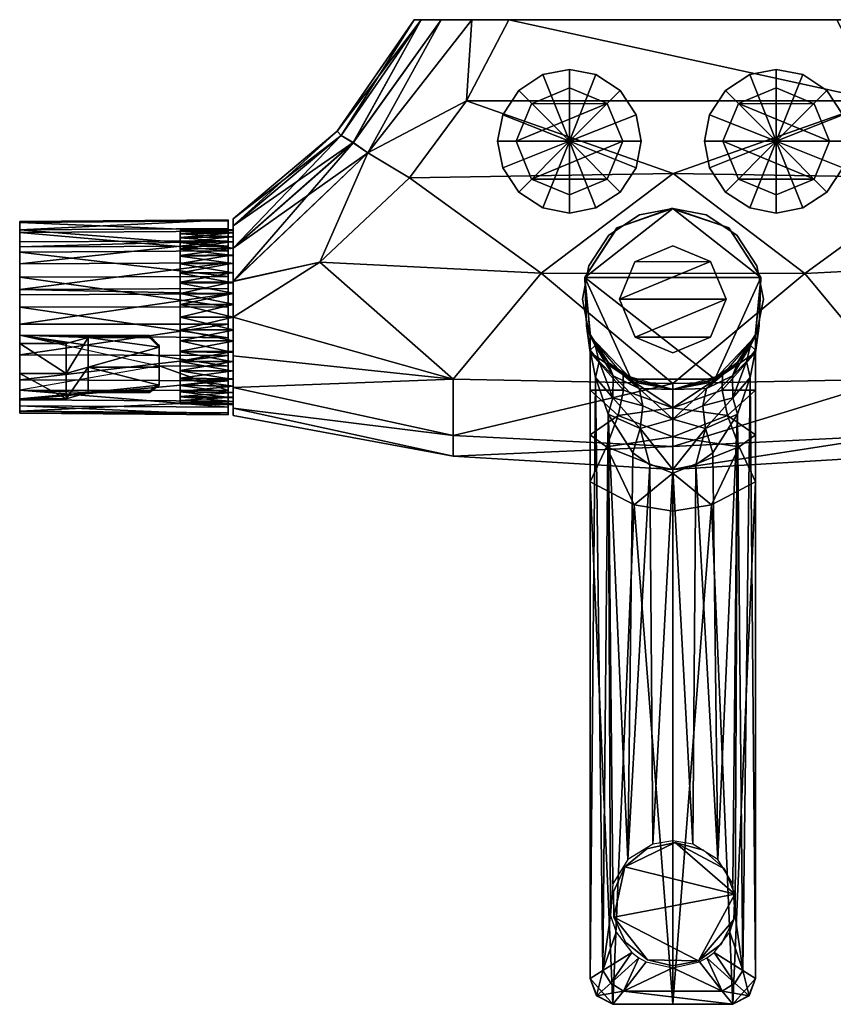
# Model space of a CAD drawing. Header units: millimetres. Extents: x -126 to 128, y -190 to 0.
# Tile 1 of 2: x -126 to 31, y -190 to 0. Entities that reach past the tile are written whole.
import ezdxf

# ---------------------------------------------------------------- set-up
doc = ezdxf.new("R2010")
doc.units = ezdxf.units.MM
doc.layers.add('CHROME01', color=251, linetype='Continuous')
doc.layers.add('CHROME03', color=251, linetype='Continuous')

msp = doc.modelspace()

# ---------------------------------------------------------------- meshes
at = {"layer": 'CHROME01'}
mesh = msp.add_polyface(dxfattribs=at)
corners = [(-84.99, -50.57, 17.7), (-85, -57.51, 19), (-39.91, -15.66, 20.27), (-31.74, 0, 19.25), (-48.65, 0, 7.18), (-50, 0), (-64.94, -21.55), (-85, -38.5), (-50.95, -30.57, 20.64), (-68.29, -46.87, 20.15), (-44.79, 0, 13.36), (-85.01, -39.88, 7.12), (-38.87, 0, 17.59), (-85, -44.16, 13.55), (-64.12, -22.39, 7.48), (-61.79, -23.77, 12.84), (-58.96, -25.71, 16.78), (-85, -57.51, -19), (-38.87, 0, -17.61), (-31.74, 0, -19.25), (-85, -39.87, -7.11), (-68.29, -46.87, -20.15), (-39.91, -15.66, -20.27), (-85, -44.16, -13.55), (-48.66, 0, -7.18), (-44.79, 0, -13.36), (-85, -50.58, -17.7), (-50.95, -30.57, -20.64), (-64.12, -22.39, -7.47), (-61.8, -23.8, -12.94), (-58.96, -25.71, -16.78)]
mesh.append_faces([[corners[k] for k in face] for face in [(9, 0, 1), (12, 2, 3), (26, 21, 17), (22, 18, 19)]], dxfattribs={"vtx0": -1})
mesh.append_faces([[corners[k] for k in face] for face in [(11, 14, 7), (8, 16, 9), (4, 15, 10), (13, 15, 11), (10, 16, 12), (24, 28, 5), (20, 28, 23), (25, 29, 24), (23, 29, 26), (27, 30, 22)]], dxfattribs={"vtx0": -1, "vtx1": -1})
mesh.append_faces([[corners[k] for k in face] for face in [(6, 7, 14), (15, 4, 14), (15, 13, 16), (15, 14, 11), (6, 14, 4), (15, 16, 10), (9, 16, 0), (12, 16, 2), (6, 5, 28), (18, 22, 30), (25, 30, 29), (29, 28, 24), (29, 23, 28), (6, 28, 20), (30, 26, 29), (21, 26, 30)]], dxfattribs={"vtx0": -1, "vtx1": -1, "vtx2": -1})
mesh.append_faces([[corners[k] for k in face] for face in [(6, 4, 5), (6, 20, 7), (30, 27, 21), (30, 25, 18)]], dxfattribs={"vtx0": -1, "vtx2": -1})
mesh.append_faces([[corners[k] for k in face] for face in [(8, 2, 16), (13, 0, 16)]], dxfattribs={"vtx1": -1, "vtx2": -1})
mesh = msp.add_polyface(dxfattribs=at)
corners = [(85, -75.11, 7.12), (85, -71.12, 13.25), (85, -64.98, 17.47), (-85, -76.5), (-85, -75.12, 7.12), (-85, -71.12, 13.25), (-85, -64.98, 17.46), (-85, -57.51, 19), (85, -57.5, 19), (68.29, -46.87, 20.15), (-31.74, 0, 19.25), (31.74, 0, 19.25), (-39.91, -15.66, 20.27), (39.91, -15.66, 20.27), (-68.29, -46.87, 20.15), (50.95, -30.57, 20.64), (-50.95, -30.57, 20.64), (0.06, -29.74, 21.86), (0, -82.48, 13.73), (-42.5, -80.37, 12.67), (42.5, -80.37, 12.67), (42.5, -69.47, 19.87), (-42.5, -69.47, 19.87), (0, -70.32, 20.98), (25.53, -49.06, 22.12), (-25.47, -48.99, 22.13), (85, -75.11, -7.12), (85, -76.5), (0, -86.98), (42.5, -84.39), (85, -71.12, -13.25), (85, -64.98, -17.47), (-42.5, -84.39), (-85, -75.12, -7.12), (-85, -71.12, -13.25), (-85, -64.98, -17.46), (-85, -57.51, -19), (85, -57.5, -19), (68.29, -46.87, -20.15), (-31.74, 0, -19.25), (31.74, 0, -19.25), (-39.91, -15.66, -20.27), (39.91, -15.66, -20.27), (-68.29, -46.87, -20.15), (50.95, -30.57, -20.64), (-50.95, -30.57, -20.64), (0.06, -29.74, -21.86), (0, -82.48, -13.73), (-42.5, -80.37, -12.67), (42.5, -80.37, -12.67), (42.5, -69.47, -19.87), (-42.5, -69.47, -19.87), (0, -70.32, -20.98), (25.53, -49.06, -22.12), (-25.47, -48.99, -22.13)]
mesh.append_faces([[corners[k] for k in face] for face in [(29, 26, 27), (33, 32, 3), (42, 39, 40)]], dxfattribs={"vtx0": -1})
mesh.append_faces([[corners[k] for k in face] for face in [(44, 46, 42), (34, 48, 33), (35, 51, 34), (36, 51, 35), (43, 51, 36), (38, 53, 44), (41, 46, 45)]], dxfattribs={"vtx0": -1, "vtx1": -1})
mesh.append_faces([[corners[k] for k in face] for face in [(18, 19, 32), (20, 18, 28), (20, 29, 0), (21, 20, 1), (4, 32, 19), (5, 19, 22), (12, 17, 13), (23, 25, 22), (9, 24, 21), (23, 21, 24), (25, 23, 24), (24, 15, 17), (17, 16, 25), (24, 17, 25), (14, 22, 25), (21, 23, 18), (18, 20, 21), (23, 22, 19), (19, 18, 23), (47, 32, 48), (49, 28, 47), (49, 26, 29), (50, 30, 49), (33, 48, 32), (34, 51, 48), (41, 42, 46), (52, 51, 54), (38, 50, 53), (52, 53, 50), (54, 53, 52), (53, 46, 44), (46, 54, 45), (53, 54, 46), (43, 54, 51), (50, 47, 52), (47, 50, 49), (52, 48, 51), (48, 52, 47)]], dxfattribs={"vtx0": -1, "vtx1": -1, "vtx2": -1})
mesh.append_faces([[corners[k] for k in face] for face in [(18, 32, 28), (20, 28, 29), (20, 0, 1), (21, 1, 2), (21, 2, 8), (21, 8, 9), (13, 10, 12), (25, 16, 14), (47, 28, 32), (49, 29, 28), (49, 30, 26), (50, 31, 30), (50, 37, 31), (50, 38, 37), (42, 41, 39), (54, 43, 45)]], dxfattribs={"vtx0": -1, "vtx2": -1})
mesh.append_faces([[corners[k] for k in face] for face in [(15, 13, 17), (5, 4, 19), (6, 5, 22), (7, 6, 22), (14, 7, 22), (9, 15, 24), (12, 16, 17)]], dxfattribs={"vtx1": -1, "vtx2": -1})
mesh.append_faces([[corners[k] for k in face] for face in [(29, 27, 0), (4, 3, 32), (13, 11, 10)]], dxfattribs={"vtx2": -1})
mesh = msp.add_polyface(dxfattribs=at)
corners = [(44.79, 0, -13.37), (38.86, 0, -17.61), (-44.79, 0, 13.36), (-38.87, 0, 17.59), (-48.65, 0, 7.18), (-50, 0, 0), (-48.66, 0, -7.18), (-44.79, 0, -13.36), (-38.87, 0, -17.61), (-31.74, 0, -19.25), (-31.74, 0, 19.25), (31.74, 0, -19.25), (31.74, 0, 19.25), (38.85, 0, 17.59), (44.79, 0, 13.37), (48.65, 0, 7.19), (50, 0, 0), (48.66, 0, -7.19)]
mesh.append_faces([[corners[k] for k in face] for face in [(11, 0, 1), (10, 2, 3)]], dxfattribs={"vtx0": -1})
mesh.append_faces([[corners[k] for k in face] for face in [(12, 9, 10), (13, 11, 12), (14, 11, 13), (15, 11, 14), (16, 11, 15), (17, 11, 16), (0, 11, 17)]], dxfattribs={"vtx0": -1, "vtx1": -1})
mesh.append_faces([[corners[k] for k in face] for face in [(10, 4, 2), (10, 5, 4), (10, 6, 5), (10, 7, 6), (10, 8, 7), (10, 9, 8), (12, 11, 9)]], dxfattribs={"vtx0": -1, "vtx2": -1})
mesh = msp.add_polyface(dxfattribs=at)
corners = [(-20, -37.38, 20.26), (-25.12, -36.4, 20.26), (-29.81, -33.31, 20.26), (-32.9, -28.61, 20.26), (-33.88, -23.5, 20.26), (-32.9, -18.39, 20.26), (-33.88, -23.5, 22.56), (-32.9, -18.39, 22.56), (-29.81, -13.69, 20.26), (-25.11, -10.6, 20.26), (-20, -9.62, 20.26), (-14.89, -10.6, 20.26), (-10.19, -13.69, 20.26), (-7.1, -18.39, 20.26), (-6.12, -23.5, 20.26), (-7.1, -28.61, 20.26), (-10.19, -33.31, 20.26), (-14.88, -36.4, 20.26), (-7.1, -28.61, 22.56), (-7.1, -18.39, 22.56), (-14.88, -10.61, 22.56), (-20, -9.62, 22.56), (-25.12, -10.61, 22.56), (-29.81, -13.69, 22.56), (-20, -23.5, 23.56), (-32.9, -28.61, 22.56), (-29.81, -33.31, 22.56), (-25.11, -36.4, 22.56), (-20, -37.38, 22.56), (-14.89, -36.4, 22.56), (-10.19, -33.31, 22.56), (-10.19, -13.69, 22.56), (-6.12, -23.5, 22.56)]
mesh.append_faces([[corners[k] for k in face] for face in [(27, 1, 28), (26, 2, 27), (25, 3, 26), (23, 8, 7), (22, 9, 23), (21, 10, 22), (20, 11, 21), (18, 15, 32), (30, 16, 18), (29, 24, 28), (21, 24, 20), (32, 24, 18), (6, 24, 7), (30, 24, 29), (31, 24, 19), (26, 24, 25), (23, 24, 22)]], dxfattribs={"vtx0": -1, "vtx1": -1})
mesh.append_faces([[corners[k] for k in face] for face in [(17, 29, 28), (6, 4, 3), (7, 5, 4), (31, 12, 11), (19, 13, 12), (32, 14, 13), (29, 17, 16)]], dxfattribs={"vtx0": -1, "vtx2": -1})
mesh.append_faces([[corners[k] for k in face] for face in [(0, 17, 28), (1, 0, 28), (2, 1, 27), (3, 2, 26), (25, 6, 3), (6, 7, 4), (8, 5, 7), (9, 8, 23), (10, 9, 22), (11, 10, 21), (20, 31, 11), (31, 19, 12), (19, 32, 13), (15, 14, 32), (16, 15, 18), (30, 29, 16), (31, 20, 24), (32, 19, 24), (30, 18, 24), (26, 27, 24), (27, 28, 24), (6, 25, 24), (23, 7, 24), (21, 22, 24)]], dxfattribs={"vtx1": -1, "vtx2": -1})
mesh = msp.add_polyface(dxfattribs=at)
corners = [(20, -37.38, 20.26), (25.12, -36.4, 20.26), (29.81, -33.31, 20.26), (32.9, -28.61, 20.26), (33.88, -23.5, 20.26), (32.9, -18.39, 20.26), (33.88, -23.5, 22.56), (32.9, -18.39, 22.56), (29.81, -13.69, 20.26), (25.11, -10.6, 20.26), (20, -9.62, 20.26), (14.89, -10.6, 20.26), (10.19, -13.69, 20.26), (7.1, -18.39, 20.26), (6.12, -23.5, 20.26), (7.1, -28.61, 20.26), (10.19, -33.31, 20.26), (14.88, -36.4, 20.26), (7.1, -28.61, 22.56), (7.1, -18.39, 22.56), (14.88, -10.61, 22.56), (20, -9.62, 22.56), (25.12, -10.61, 22.56), (29.81, -13.69, 22.56), (20, -23.5, 23.56), (32.9, -28.61, 22.56), (29.81, -33.31, 22.56), (25.11, -36.4, 22.56), (20, -37.38, 22.56), (14.89, -36.4, 22.56), (10.19, -33.31, 22.56), (10.19, -13.69, 22.56), (6.12, -23.5, 22.56)]
mesh.append_faces([[corners[k] for k in face] for face in [(0, 28, 17), (25, 3, 6), (6, 4, 7), (20, 11, 31), (31, 12, 19), (19, 13, 32), (30, 16, 29), (31, 24, 20), (32, 24, 19), (30, 24, 18), (26, 24, 27), (27, 24, 28), (6, 24, 25), (23, 24, 7), (21, 24, 22)]], dxfattribs={"vtx0": -1, "vtx1": -1})
mesh.append_faces([[corners[k] for k in face] for face in [(28, 0, 1), (27, 1, 2), (26, 2, 3), (7, 5, 8), (23, 8, 9), (22, 9, 10), (21, 10, 11), (32, 14, 15), (18, 15, 16)]], dxfattribs={"vtx0": -1, "vtx2": -1})
mesh.append_faces([[corners[k] for k in face] for face in [(28, 29, 17), (27, 28, 1), (26, 27, 2), (25, 26, 3), (3, 4, 6), (4, 5, 7), (23, 7, 8), (22, 23, 9), (21, 22, 10), (20, 21, 11), (11, 12, 31), (12, 13, 19), (13, 14, 32), (18, 32, 15), (30, 18, 16), (16, 17, 29), (29, 28, 24), (21, 20, 24), (32, 18, 24), (6, 7, 24), (30, 29, 24), (31, 19, 24), (26, 25, 24), (23, 22, 24)]], dxfattribs={"vtx1": -1, "vtx2": -1})
mesh = msp.add_polyface(dxfattribs=at)
corners = [(-20, -33.83, -28.95), (-27.34, -16.24, -28.95), (-20, -13.18, -28.95), (-30.32, -23.45, -28.95), (-27.3, -30.8, -28.95), (-12.7, -16.2, -28.95), (-9.67, -23.5, -28.95), (-12.7, -30.8, -28.95), (-20, -13.18, -19.35), (-27.34, -16.24, -19.35), (-30.32, -23.45, -19.35), (-27.3, -30.8, -19.35), (-20, -33.83, -19.35), (-12.7, -30.8, -19.35), (-9.67, -23.5, -19.35), (-12.7, -16.2, -19.35)]
mesh.append_faces([[corners[k] for k in face] for face in [(5, 1, 2)]], dxfattribs={"vtx0": -1})
mesh.append_faces([[corners[k] for k in face] for face in [(7, 4, 6), (15, 5, 8), (1, 9, 2), (3, 10, 1), (4, 11, 3), (0, 12, 4), (7, 13, 0), (5, 15, 6)]], dxfattribs={"vtx0": -1, "vtx1": -1})
mesh.append_faces([[corners[k] for k in face] for face in [(5, 3, 1), (6, 4, 3), (6, 14, 13)]], dxfattribs={"vtx0": -1, "vtx2": -1})
mesh.append_faces([[corners[k] for k in face] for face in [(0, 4, 7)]], dxfattribs={"vtx1": -1})
mesh.append_faces([[corners[k] for k in face] for face in [(5, 6, 3), (5, 2, 8), (9, 8, 2), (10, 9, 1), (11, 10, 3), (12, 11, 4), (13, 12, 0), (7, 6, 13), (15, 14, 6)]], dxfattribs={"vtx1": -1, "vtx2": -1})
mesh = msp.add_polyface(dxfattribs=at)
corners = [(20, -33.83, -28.95), (27.34, -16.24, -28.95), (20, -13.18, -28.95), (30.32, -23.45, -28.95), (27.3, -30.8, -28.95), (12.7, -16.2, -28.95), (9.67, -23.5, -28.95), (12.7, -30.8, -28.95), (20, -13.18, -19.35), (27.34, -16.24, -19.35), (30.32, -23.45, -19.35), (27.3, -30.8, -19.35), (20, -33.83, -19.35), (12.7, -30.8, -19.35), (9.67, -23.5, -19.35), (12.7, -16.2, -19.35)]
mesh.append_faces([[corners[k] for k in face] for face in [(5, 3, 6), (7, 13, 6)]], dxfattribs={"vtx0": -1, "vtx1": -1})
mesh.append_faces([[corners[k] for k in face] for face in [(5, 1, 3), (8, 2, 5), (2, 8, 9), (1, 9, 10), (3, 10, 11), (4, 11, 12), (0, 12, 13), (6, 14, 15)]], dxfattribs={"vtx0": -1, "vtx2": -1})
mesh.append_faces([[corners[k] for k in face] for face in [(0, 7, 4)]], dxfattribs={"vtx1": -1})
mesh.append_faces([[corners[k] for k in face] for face in [(3, 4, 6), (7, 6, 4), (15, 8, 5), (1, 2, 9), (3, 1, 10), (4, 3, 11), (0, 4, 12), (7, 0, 13), (13, 14, 6), (5, 6, 15)]], dxfattribs={"vtx1": -1, "vtx2": -1})
mesh.append_faces([[corners[k] for k in face] for face in [(5, 2, 1)]], dxfattribs={"vtx2": -1})
mesh = msp.add_polyface(dxfattribs=at)
corners = [(6.44, -70.27, -20.7), (0, -71.5, -28.3), (0, -71.5, -20.7), (-6.46, -70.27, -28.3), (-6.44, -70.27, -20.7), (-12.37, -66.37, -28.3), (-12.37, -66.37, -20.7), (-16.27, -60.44, -28.3), (-17.5, -54, -28.3), (-16.27, -60.44, -20.7), (-16.27, -47.56, -28.3), (-17.5, -54, -20.7), (-16.27, -47.56, -20.7), (-12.37, -41.63, -28.3), (-12.37, -41.63, -20.7), (-6.44, -37.73, -28.3), (-6.46, -37.74, -20.7), (0, -36.5, -28.3), (0, -36.5, -20.7), (6.44, -37.73, -28.3), (12.37, -41.63, -28.3), (6.46, -37.74, -20.7), (16.27, -47.56, -28.3), (12.37, -41.63, -20.7), (17.5, -54, -28.3), (16.27, -47.56, -20.7), (17.5, -54, -20.7), (16.27, -60.44, -28.3), (16.27, -60.44, -20.7), (12.37, -66.37, -28.3), (12.37, -66.37, -20.7), (6.46, -70.27, -28.3)]
mesh.append_faces([[corners[k] for k in face] for face in [(4, 3, 2), (6, 5, 4), (9, 7, 6), (14, 13, 12), (16, 15, 14), (18, 17, 16), (21, 19, 18), (28, 27, 26), (30, 29, 28)]], dxfattribs={"vtx0": -1, "vtx1": -1})
mesh.append_faces([[corners[k] for k in face] for face in [(31, 0, 2), (11, 8, 7), (12, 10, 8), (23, 20, 19), (25, 22, 20), (26, 24, 22), (0, 31, 29)]], dxfattribs={"vtx0": -1, "vtx2": -1})
mesh.append_faces([[corners[k] for k in face] for face in [(1, 31, 2), (3, 1, 2), (5, 3, 4), (7, 5, 6), (9, 11, 7), (11, 12, 8), (13, 10, 12), (15, 13, 14), (17, 15, 16), (19, 17, 18), (21, 23, 19), (23, 25, 20), (25, 26, 22), (27, 24, 26), (29, 27, 28), (30, 0, 29)]], dxfattribs={"vtx1": -1, "vtx2": -1})
mesh = msp.add_polyface(dxfattribs=at)
corners = [(-17, -49.83, -78.9), (-8.09, -69.52, -78.9), (-15.94, -61.21, -78.9), (8.09, -69.52, -78.9), (0, -71.5, -78.9), (17, -49.83, -78.9), (15.94, -61.21, -78.9), (0, -36.5, -78.9), (10.8, -40.23, -78.9), (-10.8, -40.23, -78.9), (13.52, -183.83, -59.45), (14.93, -69.19, -56.66), (16, -185.36, -50.9), (16, -63.91, -50.9), (12.51, -76.28, -60.87), (7.96, -180.31, -64.78), (10.99, -176.42, -62.52), (12.06, -173.15, -61.41), (11.59, -167.02, -61.93), (8.69, -162.36, -64.33), (7.75, -83.7, -64.9), (4.47, -86.05, -66.27), (3.87, -159.38, -66.41), (0, -86.96, -66.88), (0, -158.75, -66.9), (-13.52, -183.83, -59.45), (-16, -185.36, -50.9), (-14.93, -69.19, -56.66), (-16, -63.91, -50.9), (-12.51, -76.28, -60.87), (-10.99, -176.42, -62.52), (-7.96, -180.31, -64.78), (-12.06, -173.15, -61.41), (-11.59, -167.02, -61.93), (-8.69, -162.36, -64.33), (-7.75, -83.7, -64.9), (-4.47, -86.05, -66.27), (-3.87, -159.38, -66.41), (16, -80.25, -46.63), (16, -89.33, -47.86), (16, -64.31, -36.59), (16, -71.62, -42.79), (15.99, -185.35, -47.68), (-16, -89.33, -47.86), (-16, -80.25, -46.63), (-16, -71.62, -42.79), (-16, -64.31, -36.59), (-15.99, -185.35, -47.68), (6.29, -79.03, -66.67), (6.48, -71.31, -74.29), (0, -77.19, -70.25), (5.81, -74.64, -69.95), (15.97, -61.16, -28.9), (16.72, -59.18, -36.58), (16.72, -59.18, -50.9), (11.62, -73.11, -62.7), (15.03, -62.96, -64.9), (12.61, -66.13, -71.9), (11.55, -68.84, -66.46), (14.23, -66.1, -60.32), (-6.29, -79.03, -66.67), (-6.48, -71.31, -74.29), (-5.81, -74.64, -69.95), (-15.97, -61.16, -28.9), (-16.72, -59.18, -36.58), (-16.72, -59.18, -50.9), (-11.62, -73.11, -62.7), (-15.03, -62.96, -64.9), (-12.61, -66.13, -71.9), (-11.55, -68.84, -66.46), (-14.23, -66.1, -60.32), (16.97, -49.73, -28.9), (-16.97, -49.73, -28.9), (10.72, -40.17, -28.9), (-0.3, -36.5, -28.9), (-10.72, -40.17, -28.9), (11.6, -190.33, -46.56), (7.45, -93.78, -45.94), (14.72, -188.66, -47.43), (0, -190.3, -45.4), (0, -95.01, -45.4), (-7.45, -93.78, -45.94), (-11.6, -190.33, -46.56), (-14.72, -188.66, -47.43), (9.62, -68.62, -28.9), (0, -87.66, -44.29), (12.84, -82.55, -45.77), (10.56, -76.5, -41.52), (9.51, -71.64, -35.6), (0, -75.04, -35.44), (0, -71.5, -28.9), (0, -80.65, -40.86), (-9.62, -68.62, -28.9), (-12.84, -82.55, -45.77), (-10.56, -76.5, -41.52), (-9.51, -71.64, -35.6), (0, -183.27, -64.64), (-9.53, -187.8, -59.84), (-5.13, -182.13, -65.15), (11.58, -190.33, -50.9), (-11.58, -190.33, -50.9), (9.53, -187.8, -59.84), (5.13, -182.13, -65.15), (14.73, -188.69, -50.9), (11.99, -186.27, -60.22), (6.57, -181.33, -65.22), (-11.99, -186.27, -60.22), (-14.73, -188.69, -50.9), (-6.57, -181.33, -65.22)]
mesh.append_faces([[corners[k] for k in face] for face in [(0, 1, 2), (1, 3, 4), (3, 5, 6), (5, 7, 8), (7, 0, 9), (23, 22, 24), (25, 30, 31), (43, 26, 47), (8, 71, 5), (9, 74, 7), (46, 92, 63)]], dxfattribs={"vtx0": -1})
mesh.append_faces([[corners[k] for k in face] for face in [(10, 11, 12), (18, 14, 17), (4, 49, 50), (50, 48, 23), (4, 61, 1), (63, 64, 46), (6, 57, 3), (0, 65, 72), (5, 54, 6), (0, 75, 9), (47, 82, 43), (79, 81, 82), (96, 97, 98), (102, 101, 96), (79, 99, 76), (82, 100, 79), (10, 104, 15), (25, 107, 26), (108, 106, 31), (83, 100, 82), (47, 107, 83)]], dxfattribs={"vtx0": -1, "vtx1": -1})
mesh.append_faces([[corners[k] for k in face] for face in [(0, 3, 1), (5, 0, 7), (5, 3, 0), (13, 12, 11), (14, 11, 10), (10, 17, 14), (20, 14, 19), (21, 20, 19), (23, 21, 22), (28, 27, 26), (29, 25, 27), (25, 29, 32), (35, 34, 29), (36, 34, 35), (23, 37, 36), (39, 12, 13), (43, 28, 26), (48, 20, 21), (48, 21, 23), (50, 49, 51), (51, 48, 50), (54, 53, 40), (13, 54, 40), (11, 14, 55), (56, 54, 13), (49, 3, 57), (14, 20, 48), (48, 55, 14), (51, 55, 48), (58, 51, 49), (13, 11, 59), (59, 56, 13), (59, 11, 55), (58, 56, 59), (58, 59, 55), (58, 55, 51), (57, 56, 58), (49, 57, 58), (60, 36, 35), (60, 23, 36), (50, 62, 61), (62, 50, 60), (65, 46, 64), (28, 46, 65), (27, 66, 29), (67, 28, 65), (61, 68, 1), (29, 60, 35), (60, 29, 66), (62, 60, 66), (69, 61, 62), (28, 70, 27), (70, 28, 67), (70, 66, 27), (69, 70, 67), (69, 66, 70), (69, 62, 66), (68, 69, 67), (61, 69, 68), (54, 71, 53), (6, 56, 57), (67, 2, 68), (65, 2, 67), (6, 54, 56), (64, 72, 65), (77, 76, 39), (79, 77, 80), (81, 43, 82), (79, 80, 81), (85, 80, 77), (86, 85, 77), (86, 77, 39), (87, 86, 38), (88, 87, 41), (88, 40, 84), (89, 88, 84), (86, 87, 91), (91, 85, 86), (87, 88, 89), (89, 91, 87), (85, 81, 80), (93, 81, 85), (93, 43, 81), (94, 44, 93), (95, 45, 94), (95, 92, 46), (89, 92, 95), (93, 91, 94), (91, 93, 85), (94, 89, 95), (89, 94, 91), (97, 99, 100), (97, 101, 99), (97, 96, 101), (99, 79, 100), (78, 99, 103), (104, 103, 101), (103, 99, 101), (103, 104, 10), (101, 105, 104), (106, 97, 107), (107, 97, 100), (107, 25, 106), (97, 106, 108), (83, 107, 100)]], dxfattribs={"vtx0": -1, "vtx1": -1, "vtx2": -1})
mesh.append_faces([[corners[k] for k in face] for face in [(10, 16, 17), (14, 18, 19), (21, 19, 22), (25, 32, 30), (29, 34, 33), (36, 37, 34), (13, 38, 39), (13, 40, 41), (13, 41, 38), (28, 43, 44), (28, 45, 46), (28, 44, 45), (68, 2, 1), (53, 71, 52), (65, 0, 2), (8, 73, 71), (9, 75, 74), (86, 39, 38), (87, 38, 41), (88, 41, 40), (89, 84, 90), (93, 44, 43), (94, 45, 44), (95, 46, 45), (89, 90, 92), (103, 12, 42), (101, 102, 105), (97, 108, 98), (107, 47, 26)]], dxfattribs={"vtx0": -1, "vtx2": -1})
mesh.append_faces([[corners[k] for k in face] for face in [(74, 73, 7), (78, 42, 76), (83, 82, 47)]], dxfattribs={"vtx1": -1})
mesh.append_faces([[corners[k] for k in face] for face in [(25, 26, 27), (33, 32, 29), (4, 3, 49), (52, 40, 53), (4, 50, 61), (50, 23, 60), (5, 71, 54), (8, 7, 73), (63, 72, 64), (42, 39, 76), (79, 76, 77), (78, 76, 99), (42, 78, 103), (10, 12, 103), (105, 15, 104), (25, 31, 106)]], dxfattribs={"vtx1": -1, "vtx2": -1})
mesh.append_faces([[corners[k] for k in face] for face in [(10, 15, 16), (23, 24, 37), (39, 42, 12), (0, 72, 75), (40, 52, 84)]], dxfattribs={"vtx2": -1})
mesh = msp.add_polyface(dxfattribs=at)
corners = [(-86, -66.99, 16.45), (-86, -61.49, 18.57), (-86, -55.52, 18.89), (-86, -49.62, 17.28), (-86, -38.88, 3.7), (-86, -44.69, 14.02), (-86, -40.86, 9.15), (-86, -38.66, -2.33), (-86, -40.35, -8.14), (-86, -42.72, -14.9), (-86, -51.98, -20.25), (-86, -47, -18.17), (-86, -53.02, -18.44), (-86, -43.76, -13.1), (-86, -58.87, -18.93), (-86, -64.9, -17.48), (-86, -73.76, -9.8), (-86, -74.92, 7.57), (-86, -75.99, -4.29), (-86, -76.41, 1.69), (-86, -71.67, 12.65), (-86, -69.84, -14.42), (-126.3, -66.36, 7.03), (-126.3, -69.09, 7.76), (-126.3, -70.65, 10.46), (-126.3, -73.19, 6.03), (-126.3, -74.27, 0.95), (-126.3, -73.8, -4.06), (-126.3, -72.05, -8.39), (-126.3, -67.94, -13.16), (-126.3, -61.85, -16.22), (-126.3, -55.05, -16.61), (-126.3, -49.1, -14.54), (-126.3, -44.33, -10.43), (-126.3, -41.27, -4.34), (-126.3, -40.88, 2.46), (-126.3, -42.95, 8.41), (-126.3, -45.83, 12.09), (-126.3, -49.93, 15.01), (-126.3, -54.87, 16.6), (-126.3, -59.98, 16.63), (-126.3, -58.42, 13.93), (-126.3, -59.15, 11.19), (-126.3, -71.64, 12.18), (-126.3, -74.62, 7.44), (-126.3, -76.09, 1.66), (-126.3, -75.67, -4.21), (-126.3, -73.48, -9.63), (-126.3, -69.63, -14.17), (-126.3, -64.77, -17.18), (-126.3, -58.84, -18.6), (-126.3, -53.19, -18.15), (-126.3, -52.17, -19.92), (-126.3, -40.65, -8), (-126.3, -38.98, -2.29), (-126.3, -39.2, 3.64), (-126.3, -44.91, 13.78), (-126.3, -49.75, 16.98), (-126.3, -55.55, 18.57), (-126.3, -60.97, 18.34), (-126.3, -43.93, -12.8), (-126.3, -47.18, -17.86), (-126.3, -42.91, -14.58), (-126.3, -41.15, 8.99), (-99.3, -66.94, 16.36)]
mesh.append_faces([[corners[k] for k in face] for face in [(0, 2, 1), (5, 4, 6), (4, 8, 7), (13, 11, 9), (11, 12, 10), (58, 40, 59)]], dxfattribs={"vtx0": -1})
mesh.append_faces([[corners[k] for k in face] for face in [(2, 4, 3), (8, 12, 13), (12, 8, 14), (14, 8, 15), (15, 8, 21), (21, 20, 16), (16, 20, 18), (17, 18, 20), (20, 2, 0), (22, 25, 23), (41, 38, 42), (42, 32, 22), (43, 25, 44), (44, 26, 45), (45, 27, 46), (46, 28, 47), (47, 29, 48), (48, 30, 49), (49, 30, 50), (50, 31, 51), (51, 32, 52), (60, 34, 53), (53, 34, 54), (54, 35, 55), (56, 38, 57), (57, 39, 58), (52, 32, 61), (61, 32, 62), (1, 59, 0), (2, 58, 1), (3, 57, 2), (5, 56, 3), (6, 63, 5), (4, 55, 6), (7, 54, 4), (8, 53, 7), (15, 49, 14), (21, 48, 15), (16, 47, 21), (18, 46, 16), (19, 45, 18), (17, 44, 19), (20, 43, 17), (0, 64, 20), (11, 61, 9)]], dxfattribs={"vtx0": -1, "vtx1": -1})
mesh.append_faces([[corners[k] for k in face] for face in [(11, 13, 12), (2, 8, 4), (20, 8, 2), (20, 21, 8), (25, 22, 26), (26, 22, 27), (27, 22, 28), (28, 22, 29), (29, 22, 30), (30, 22, 31), (31, 22, 32), (32, 42, 33), (33, 42, 34), (34, 42, 35), (35, 42, 36), (36, 42, 37), (37, 42, 38), (38, 41, 39), (40, 58, 39), (39, 57, 38), (38, 56, 37), (37, 56, 36), (36, 55, 35), (35, 54, 34), (34, 60, 33), (32, 51, 31), (31, 50, 30), (30, 48, 29), (29, 47, 28), (28, 46, 27), (27, 45, 26), (26, 44, 25), (32, 33, 60), (59, 64, 0), (64, 43, 20)]], dxfattribs={"vtx0": -1, "vtx1": -1, "vtx2": -1})
mesh.append_faces([[corners[k] for k in face] for face in [(39, 41, 40), (25, 43, 24), (36, 63, 55), (36, 56, 63)]], dxfattribs={"vtx0": -1, "vtx2": -1})
mesh.append_faces([[corners[k] for k in face] for face in [(51, 12, 50), (10, 52, 11), (13, 9, 60), (51, 52, 12)]], dxfattribs={"vtx1": -1})
mesh.append_faces([[corners[k] for k in face] for face in [(5, 3, 4), (24, 23, 25), (60, 62, 32), (58, 59, 1), (57, 58, 2), (56, 57, 3), (63, 56, 5), (55, 63, 6), (54, 55, 4), (53, 54, 7), (8, 13, 53), (49, 50, 14), (48, 49, 15), (47, 48, 21), (46, 47, 16), (45, 46, 18), (44, 45, 19), (43, 44, 17), (12, 14, 50), (52, 61, 11)]], dxfattribs={"vtx1": -1, "vtx2": -1})
mesh.append_faces([[corners[k] for k in face] for face in [(17, 19, 18), (13, 60, 53), (61, 62, 9), (9, 62, 60), (52, 10, 12)]], dxfattribs={"vtx2": -1})
mesh = msp.add_polyface(dxfattribs=at)
corners = [(-85, -44.16, 13.55), (-85.01, -39.88, 7.12), (-85, -39.87, -7.11), (-85, -44.16, -13.55), (-85, -50.58, -17.7), (-85, -57.51, -19), (-85, -64.98, -17.46), (-85, -71.12, -13.25), (-85, -75.12, -7.12), (-85, -76.5, 0), (-85, -75.12, 7.12), (-85, -71.12, 13.25), (-85, -64.98, 17.46), (-85, -38.5, 0), (-85, -57.51, 19), (-84.99, -50.57, 17.7)]
mesh.append_faces([[corners[k] for k in face] for face in [(13, 0, 1), (4, 2, 3)]], dxfattribs={"vtx0": -1})
mesh.append_faces([[corners[k] for k in face] for face in [(5, 2, 4), (6, 2, 5), (7, 2, 6), (8, 2, 7), (9, 2, 8), (10, 2, 9), (11, 2, 10), (12, 2, 11), (14, 2, 12), (15, 13, 14), (0, 13, 15)]], dxfattribs={"vtx0": -1, "vtx1": -1})
mesh.append_faces([[corners[k] for k in face] for face in [(14, 13, 2)]], dxfattribs={"vtx0": -1, "vtx2": -1})
mesh = msp.add_polyface(dxfattribs=at)
corners = [(-85, -74.24, -2.49), (-85, -74.43, 0.01), (-95.3, -74.25, 0.01), (-95.3, -74.07, -2.47), (-85, -73.78, -4.63), (-95.3, -73.61, -4.58), (-85, -73.07, -6.64), (-95.3, -72.91, -6.56), (-85, -72.1, -8.56), (-95.3, -71.95, -8.47), (-85, -70.86, -10.39), (-95.3, -70.72, -10.28), (-85, -69.53, -11.9), (-95.3, -69.4, -11.78), (-85, -67.96, -13.3), (-95.3, -67.85, -13.16), (-85, -66.15, -14.55), (-95.3, -66.06, -14.39), (-85, -64.31, -15.49), (-95.3, -64.23, -15.33), (-85, -62.1, -16.29), (-95.3, -62.05, -16.11), (-85, -59.97, -16.74), (-95.3, -59.94, -16.56), (-85, -57.5, -16.92), (-95.3, -57.5, -16.74), (-85, -55, -16.74), (-95.3, -55.03, -16.56), (-85, -52.86, -16.27), (-95.3, -52.91, -16.1), (-85, -50.86, -15.56), (-95.3, -50.93, -15.4), (-85, -48.93, -14.59), (-95.3, -49.02, -14.44), (-85, -47.1, -13.35), (-95.3, -47.21, -13.21), (-85, -45.59, -12.02), (-95.3, -45.71, -11.89), (-85, -44.19, -10.45), (-95.3, -44.33, -10.34), (-85, -42.95, -8.64), (-95.3, -43.1, -8.55), (-85, -42, -6.8), (-95.3, -42.16, -6.73), (-85, -41.21, -4.59), (-95.3, -41.38, -4.54), (-85, -40.75, -2.46), (-95.3, -40.93, -2.43), (-85, -40.57, 0.01), (-95.3, -40.75, 0.01), (-85, -40.76, 2.51), (-95.3, -40.93, 2.48), (-85, -41.22, 4.65), (-95.3, -41.39, 4.6), (-85, -41.93, 6.65), (-95.3, -42.09, 6.58), (-85, -42.9, 8.58), (-95.3, -43.05, 8.49), (-85, -44.14, 10.41), (-95.3, -44.28, 10.3), (-85, -45.47, 11.92), (-95.3, -45.6, 11.8), (-85, -47.04, 13.32), (-95.3, -47.15, 13.18), (-85, -48.85, 14.56), (-95.3, -48.94, 14.41), (-85, -50.69, 15.51), (-95.3, -50.77, 15.34), (-85, -52.9, 16.3), (-95.3, -52.95, 16.13), (-85, -55.03, 16.76), (-95.3, -55.06, 16.58), (-85, -57.5, 16.94), (-95.3, -57.5, 16.76), (-85, -60, 16.75), (-95.3, -59.97, 16.57), (-85, -62.14, 16.29), (-95.3, -62.09, 16.12), (-85, -64.14, 15.58), (-95.3, -64.07, 15.41), (-85, -66.07, 14.61), (-95.3, -65.98, 14.46), (-85, -67.9, 13.37), (-95.3, -67.79, 13.22), (-85, -69.41, 12.04), (-95.3, -69.29, 11.91), (-85, -70.81, 10.47), (-95.3, -70.67, 10.36), (-85, -72.05, 8.66), (-95.3, -71.9, 8.57), (-85, -73, 6.82), (-95.3, -72.84, 6.74), (-85, -73.79, 4.6), (-95.3, -73.62, 4.56), (-85, -74.25, 2.48), (-95.3, -74.07, 2.45)]
mesh.append_faces([[corners[k] for k in face] for face in [(1, 2, 3), (0, 3, 5), (4, 5, 7), (6, 7, 9), (8, 9, 11), (10, 11, 13), (12, 13, 15), (14, 15, 17), (16, 17, 19), (18, 19, 21), (20, 21, 23), (22, 23, 25), (24, 25, 27), (26, 27, 29), (28, 29, 31), (30, 31, 33), (32, 33, 35), (34, 35, 37), (36, 37, 39), (38, 39, 41), (40, 41, 43), (42, 43, 45), (44, 45, 47), (46, 47, 49), (48, 49, 51), (50, 51, 53), (52, 53, 55), (54, 55, 57), (56, 57, 59), (58, 59, 61), (60, 61, 63), (62, 63, 65), (64, 65, 67), (66, 67, 69), (68, 69, 71), (70, 71, 73), (72, 73, 75), (74, 75, 77), (76, 77, 79), (78, 79, 81), (80, 81, 83), (82, 83, 85), (84, 85, 87), (86, 87, 89), (88, 89, 91), (90, 91, 93), (92, 93, 95), (94, 95, 2)]], dxfattribs={"vtx0": -1, "vtx2": -1})
mesh.append_faces([[corners[k] for k in face] for face in [(0, 1, 3), (4, 0, 5), (6, 4, 7), (8, 6, 9), (10, 8, 11), (12, 10, 13), (14, 12, 15), (16, 14, 17), (18, 16, 19), (20, 18, 21), (22, 20, 23), (24, 22, 25), (26, 24, 27), (28, 26, 29), (30, 28, 31), (32, 30, 33), (34, 32, 35), (36, 34, 37), (38, 36, 39), (40, 38, 41), (42, 40, 43), (44, 42, 45), (46, 44, 47), (48, 46, 49), (50, 48, 51), (52, 50, 53), (54, 52, 55), (56, 54, 57), (58, 56, 59), (60, 58, 61), (62, 60, 63), (64, 62, 65), (66, 64, 67), (68, 66, 69), (70, 68, 71), (72, 70, 73), (74, 72, 75), (76, 74, 77), (78, 76, 79), (80, 78, 81), (82, 80, 83), (84, 82, 85), (86, 84, 87), (88, 86, 89), (90, 88, 91), (92, 90, 93), (94, 92, 95), (1, 94, 2)]], dxfattribs={"vtx1": -1, "vtx2": -1})
mesh = msp.add_polyface(dxfattribs=at)
corners = [(7.3, -46.75, -88.8), (-7.34, -46.79, -88.8), (0, -43.73, -88.8), (-10.32, -54, -88.8), (10.33, -54.05, -88.8), (-7.3, -61.35, -88.8), (7.3, -61.35, -88.8), (0, -64.38, -88.8), (7.3, -46.75, -79.2), (0, -43.73, -79.2), (-7.34, -46.79, -79.2), (-10.32, -54, -79.2), (-7.3, -61.35, -79.2), (0, -64.38, -79.2), (7.3, -61.36, -79.2), (10.33, -54.05, -79.2)]
mesh.append_faces([[corners[k] for k in face] for face in [(0, 1, 2)]], dxfattribs={"vtx0": -1})
mesh.append_faces([[corners[k] for k in face] for face in [(6, 5, 4), (8, 0, 9), (1, 10, 2), (3, 11, 1), (5, 12, 3), (7, 13, 5), (6, 14, 7), (0, 8, 4)]], dxfattribs={"vtx0": -1, "vtx1": -1})
mesh.append_faces([[corners[k] for k in face] for face in [(0, 3, 1), (4, 5, 3), (4, 15, 14)]], dxfattribs={"vtx0": -1, "vtx2": -1})
mesh.append_faces([[corners[k] for k in face] for face in [(7, 5, 6)]], dxfattribs={"vtx1": -1})
mesh.append_faces([[corners[k] for k in face] for face in [(0, 4, 3), (0, 2, 9), (10, 9, 2), (11, 10, 1), (12, 11, 3), (13, 12, 5), (14, 13, 7), (6, 4, 14), (8, 15, 4)]], dxfattribs={"vtx1": -1, "vtx2": -1})
mesh = msp.add_polyface(dxfattribs=at)
corners = [(-11.43, -173.49, -72.45), (-4.92, -181.76, -72.45), (-9.17, -178.33, -72.45), (0, -182.92, -72.45), (9.35, -178.69, -72.45), (11.79, -173.95, -72.45), (10, -164.15, -72.45), (5.91, -160.51, -72.45), (-5.03, -160.3, -72.45), (-11.45, -168.6, -72.45), (4.96, -181.95, -72.45), (12, -169.05, -72.45), (-9.26, -163.78, -72.45), (0.46, -159.07, -72.45), (-9.26, -163.78, -61.45), (-5.03, -160.3, -61.45), (-4.92, -181.76, -61.45), (0, -182.92, -61.45), (0.46, -159.07, -61.45), (-9.17, -178.33, -61.45), (-11.43, -173.49, -61.45), (-11.45, -168.6, -61.45), (10, -164.15, -61.45), (5.91, -160.51, -61.45), (4.96, -181.95, -61.45), (9.35, -178.69, -61.45), (11.79, -173.95, -61.45), (12, -169.05, -61.45)]
mesh.append_faces([[corners[k] for k in face] for face in [(0, 1, 2), (1, 10, 3), (10, 5, 4), (6, 13, 7), (13, 12, 8), (12, 0, 9)]], dxfattribs={"vtx0": -1})
mesh.append_faces([[corners[k] for k in face] for face in [(5, 10, 11), (11, 13, 6), (16, 1, 17), (8, 15, 13), (20, 0, 19), (22, 6, 23), (10, 24, 3), (23, 7, 18)]], dxfattribs={"vtx0": -1, "vtx1": -1})
mesh.append_faces([[corners[k] for k in face] for face in [(0, 10, 1), (10, 0, 11), (12, 11, 0), (12, 13, 11)]], dxfattribs={"vtx0": -1, "vtx1": -1, "vtx2": -1})
mesh.append_faces([[corners[k] for k in face] for face in [(12, 14, 15), (19, 2, 1), (21, 9, 0), (14, 12, 9), (4, 25, 24), (5, 26, 25), (11, 27, 26), (6, 22, 27)]], dxfattribs={"vtx0": -1, "vtx2": -1})
mesh.append_faces([[corners[k] for k in face] for face in [(8, 12, 15), (1, 3, 17), (15, 18, 13), (16, 19, 1), (0, 2, 19), (20, 21, 0), (21, 14, 9), (6, 7, 23), (24, 17, 3), (7, 13, 18), (10, 4, 24), (4, 5, 25), (5, 11, 26), (11, 6, 27)]], dxfattribs={"vtx1": -1, "vtx2": -1})
at = {"layer": 'CHROME03'}
mesh = msp.add_polyface(dxfattribs=at)
corners = [(-126.3, -62.62, 21.2), (-117.3, -62.62, 21.2), (-101.2, -72.09, 12.96), (-126.3, -60.97, 18.34), (-113.06, -61.42, 19.12), (-101.2, -61.42, 19.12), (-101.2, -61.08, 18.53), (-99.3, -66.94, 16.36), (-99.3, -67.15, 16.72), (-99.3, -70.65, 14.27), (-99.3, -70.39, 13.81), (-99.3, -63.28, 18.53), (-99.3, -63.01, 18.07), (-117.3, -73.29, 15.04), (-126.3, -73.29, 15.04), (-101.2, -71.75, 12.37), (-113.06, -72.09, 12.96), (-126.3, -71.64, 12.18), (-126.3, -66.36, 7.03), (-126.3, -59.15, 11.19), (-126.3, -58.42, 13.93), (-126.3, -68.4, 18.89), (-126.3, -69.09, 7.76), (-117.3, -68.4, 18.89), (-113.06, -67.15, 16.72)]
mesh.append_faces([[corners[k] for k in face] for face in [(21, 17, 14)]], dxfattribs={"vtx0": -1})
mesh.append_faces([[corners[k] for k in face] for face in [(15, 16, 17), (16, 15, 2), (3, 4, 6), (4, 3, 1), (11, 12, 5), (20, 17, 3), (17, 20, 22), (8, 24, 9), (16, 24, 13), (1, 23, 4)]], dxfattribs={"vtx0": -1, "vtx1": -1})
mesh.append_faces([[corners[k] for k in face] for face in [(21, 3, 17), (9, 24, 16), (24, 11, 4), (24, 23, 13), (23, 24, 4), (23, 21, 13)]], dxfattribs={"vtx0": -1, "vtx1": -1, "vtx2": -1})
mesh.append_faces([[corners[k] for k in face] for face in [(6, 4, 5), (10, 9, 2), (9, 10, 7), (8, 7, 12)]], dxfattribs={"vtx0": -1, "vtx2": -1})
mesh.append_faces([[corners[k] for k in face] for face in [(13, 14, 16), (0, 3, 21), (18, 22, 19), (5, 4, 11)]], dxfattribs={"vtx1": -1})
mesh.append_faces([[corners[k] for k in face] for face in [(14, 17, 16), (15, 10, 2), (8, 9, 7), (11, 8, 12), (12, 6, 5), (20, 19, 22), (8, 11, 24), (1, 0, 23), (0, 21, 23)]], dxfattribs={"vtx1": -1, "vtx2": -1})
mesh.append_faces([[corners[k] for k in face] for face in [(3, 0, 1), (16, 2, 9), (21, 14, 13)]], dxfattribs={"vtx2": -1})

doc.saveas('drawing.dxf')
